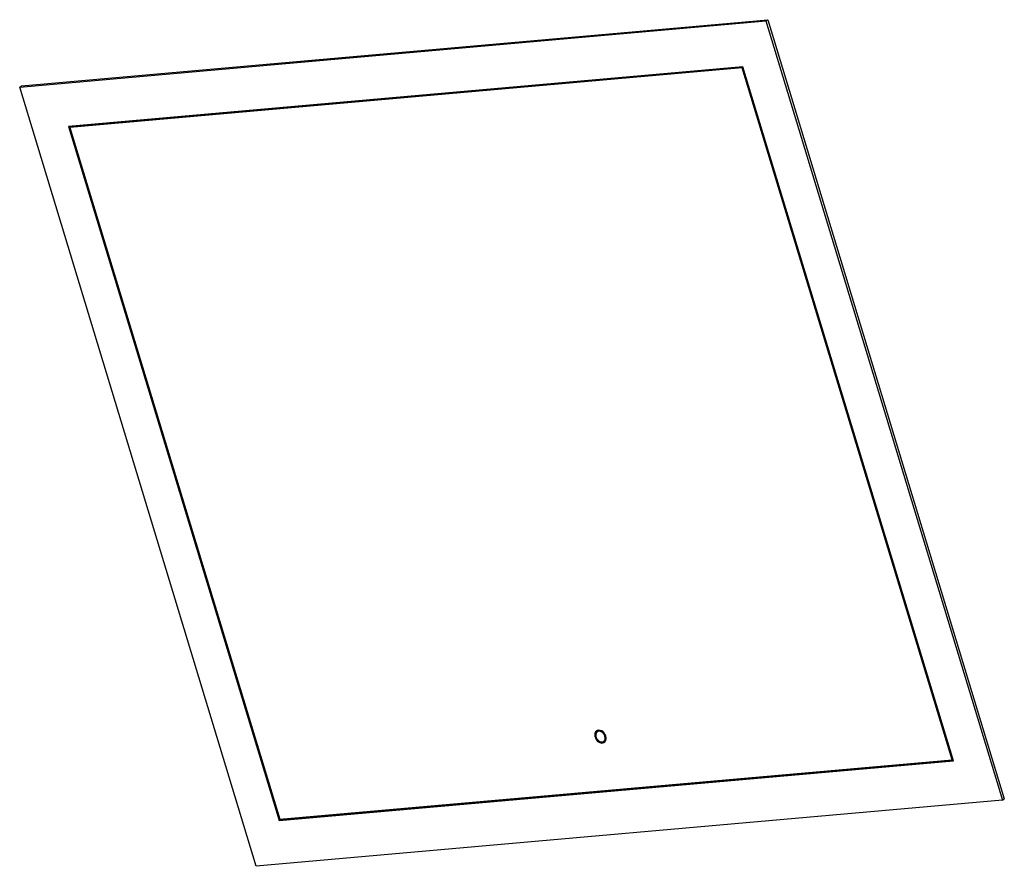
# Model space of a CAD drawing. Header units: millimetres. Extents: x -207 to 647, y -1 to 734.
import ezdxf

# ---------------------------------------------------------------- set-up
doc = ezdxf.new("R2010")
doc.units = ezdxf.units.MM

msp = doc.modelspace()

# ---------------------------------------------------------------- linework, layer by layer
at = {"color": 7, "linetype": 'Continuous', "lineweight": 25}
for p, q in [((-206.99, 675.3), (440.32, 732.66)), ((-205.31, 676.41), (442, 733.77)), ((440.32, 732.66), (442, 733.77)), ((440.32, 732.66), (645.63, 56.25)), ((442, 733.77), (647.31, 57.36)), ((420.38, 692.83), (-164.54, 641)), ((420.44, 692.21), (-162.92, 640.51)), ((420.44, 692.21), (419.88, 691.84)), ((603.19, 90.55), (420.38, 692.83)), ((602.69, 91.78), (420.44, 692.21)), ((419.88, 691.84), (-163.48, 640.14)), ((602.13, 91.41), (419.88, 691.84)), ((-206.99, 675.3), (-205.31, 676.41)), ((-1.68, -1.11), (-206.99, 675.3)), ((-164.54, 641), (18.27, 38.72)), ((-163.89, 641.06), (18.83, 39.09)), ((-162.92, 640.51), (-163.48, 640.14)), ((-163.48, 640.14), (18.77, 39.71)), ((294.72, 116), (294.16, 115.63)), ((299.67, 107.29), (300.23, 107.66)), ((18.27, 38.72), (603.19, 90.55)), ((18.77, 39.71), (602.13, 91.41)), ((18.83, 39.09), (603.09, 90.86)), ((602.69, 91.78), (602.13, 91.41)), ((645.63, 56.25), (-1.68, -1.11)), ((645.63, 56.25), (647.31, 57.36)), ((18.83, 39.09), (18.27, 38.72))]:
    msp.add_line(p, q, dxfattribs=at)
at = {"color": 7, "linetype": 'Continuous', "lineweight": 25, "flags": 128}
for points in [[(301.59, 111.88), (301.03, 113.25), (300.2, 114.5), (299.17, 115.57), (298, 116.38), (296.76, 116.88), (295.52, 117.04), (294.38, 116.84), (293.4, 116.31), (292.63, 115.48), (292.14, 114.39), (291.94, 113.12), (292.06, 111.75), (292.48, 110.35), (293.19, 109.03), (294.12, 107.86), (295.23, 106.91), (296.45, 106.25), (297.7, 105.92), (298.89, 105.94), (299.97, 106.3), (300.85, 106.99), (301.48, 107.96), (301.83, 109.15), (301.87, 110.48), (301.59, 111.88)], [(293.89, 116.64), (293.19, 115.85), (292.7, 114.76), (292.5, 113.49), (292.62, 112.12), (293.04, 110.72), (293.74, 109.4), (294.68, 108.23), (295.79, 107.28), (297.01, 106.62), (298.25, 106.29), (299.45, 106.31), (300.49, 106.65)], [(300.81, 111.81), (300.29, 113.04), (299.52, 114.16), (298.55, 115.08), (297.46, 115.73), (296.33, 116.07), (295.25, 116.06), (294.28, 115.71), (293.52, 115.05), (293, 114.12), (292.78, 112.99), (292.86, 111.75), (293.24, 110.49), (293.9, 109.3), (294.78, 108.27), (295.81, 107.48), (296.93, 106.98), (298.05, 106.82), (299.09, 107), (299.96, 107.51), (300.6, 108.31), (300.98, 109.35), (301.05, 110.54), (300.81, 111.81)], [(301.37, 112.18), (300.85, 113.41), (300.08, 114.53), (299.11, 115.45), (298.02, 116.1), (296.89, 116.44), (295.8, 116.43), (294.84, 116.08), (294.72, 116)]]:
    msp.add_lwpolyline(points, dxfattribs=at)
at = {"color": 7, "linetype": 'Continuous', "lineweight": 25}
msp.add_arc((297.78, 110.68), 3.89, 309.00504, 22.61447, dxfattribs=at)

doc.saveas('drawing.dxf')
